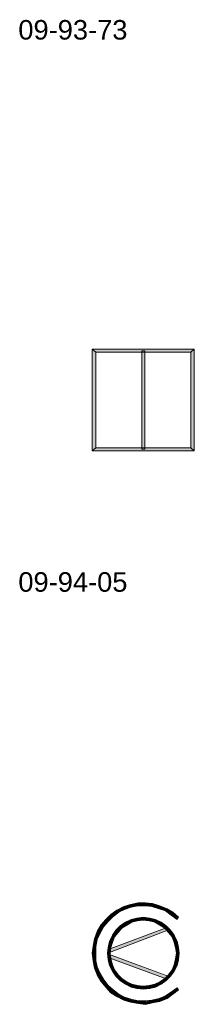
# Model space of a CAD drawing. Header units: millimetres. Extents: x 11 to 308, y -2333 to 36.
# Tile 29 of 87: x 275 to 296, y -1732 to -1616. Entities that reach past the tile are written whole.
import ezdxf

# ---------------------------------------------------------------- set-up
doc = ezdxf.new("R2010")
doc.units = ezdxf.units.MM
doc.layers.add('DGE_DATOS', color=7, linetype='Continuous', lineweight=0)
doc.layers.add('DGE_SIMBOLOS', color=7, linetype='Continuous', lineweight=0)
doc.styles.add('DGE_ARIAL', font='arial.ttf')

# ---------------------------------------------------------------- blocks, each defined once
blk = doc.blocks.new('DGE_09_94_05')
at = {"layer": 'DGE_SIMBOLOS', "true_color": 0x000000}
for points in [[(5.74, 5.54), (-5.86, 5.2), (-6.28, 5.54), (5.74, 5.54)], [(-5.86, 5.2), (-6.28, 5.54), (-5.86, -6.06), (-5.86, 5.2)], [(-6.28, 5.54), (-5.86, -6.06), (-6.28, -6.4), (-6.28, 5.54)], [(5.32, 5.2), (5.74, 5.54), (-5.86, 5.2), (5.32, 5.2)], [(-0.44, -6.23), (-0.1, -6.23), (-0.44, 5.37), (-0.44, -6.23)], [(-0.1, -6.23), (-0.44, 5.37), (-0.1, 5.37), (-0.1, -6.23)], [(5.74, -6.4), (5.32, 5.2), (5.74, 5.54), (5.74, -6.4)], [(5.32, -6.06), (5.74, -6.4), (5.32, 5.2), (5.32, -6.06)], [(-5.86, -6.06), (-6.28, -6.4), (5.32, -6.06), (-5.86, -6.06)], [(-6.28, -6.4), (5.32, -6.06), (5.74, -6.4), (-6.28, -6.4)]]:
    blk.add_hatch(color=7, dxfattribs=at).paths.add_polyline_path(points, flags=0)
at = {"layer": 'DGE_SIMBOLOS', "lineweight": 9, "true_color": 0x000000}
for points in [[(5.32, 5.2), (-5.86, 5.2), (-6.28, 5.54), (5.74, 5.54), (5.32, 5.2)], [(-5.86, 5.2), (-5.86, -6.06), (-6.28, -6.4), (-6.28, 5.54), (-5.86, 5.2)], [(-0.44, -6.23), (-0.44, 5.37), (-0.1, 5.37), (-0.1, -6.23), (-0.44, -6.23)], [(5.32, -6.06), (5.32, 5.2), (5.74, 5.54), (5.74, -6.4), (5.32, -6.06)], [(-5.86, -6.06), (5.32, -6.06), (5.74, -6.4), (-6.28, -6.4), (-5.86, -6.06)]]:
    blk.add_lwpolyline(points, close=True, dxfattribs=at)
blk = doc.blocks.new('DGE_09_94_10')
at = {"layer": 'DGE_SIMBOLOS', "true_color": 0x000000}
for points in [[(-2.55, 4.95), (-2.47, 4.61), (-3.4, 4.53), (-2.55, 4.95)], [(-1.79, 5.2), (-1.62, 4.86), (-2.55, 4.95), (-1.79, 5.2)], [(-1.62, 4.86), (-2.55, 4.95), (-2.47, 4.61), (-1.62, 4.86)], [(-0.86, 5.37), (-0.86, 5.03), (-1.79, 5.2), (-0.86, 5.37)], [(-0.86, 5.03), (-1.79, 5.2), (-1.62, 4.86), (-0.86, 5.03)], [(-0.01, 5.37), (-0.01, 5.03), (-0.86, 5.37), (-0.01, 5.37)], [(-0.01, 5.03), (-0.86, 5.37), (-0.86, 5.03), (-0.01, 5.03)], [(0.83, 5.29), (0.83, 4.95), (-0.01, 5.37), (0.83, 5.29)], [(0.83, 4.95), (-0.01, 5.37), (-0.01, 5.03), (0.83, 4.95)], [(1.68, 5.03), (1.59, 4.69), (0.83, 5.29), (1.68, 5.03)], [(1.59, 4.69), (0.83, 5.29), (0.83, 4.95), (1.59, 4.69)], [(2.36, 4.44), (1.68, 5.03), (1.59, 4.69), (2.36, 4.44)], [(2.53, 4.69), (2.36, 4.44), (1.68, 5.03), (2.53, 4.69)], [(3.03, 3.93), (2.53, 4.69), (2.36, 4.44), (3.03, 3.93)], [(3.29, 4.27), (3.03, 3.93), (2.53, 4.69), (3.29, 4.27)], [(-4.08, 4.02), (-3.82, 3.76), (-4.67, 3.42), (-4.08, 4.02)], [(-3.82, 3.76), (-4.67, 3.42), (-4.42, 3.17), (-3.82, 3.76)], [(-3.4, 4.53), (-3.15, 4.27), (-4.08, 4.02), (-3.4, 4.53)], [(-3.15, 4.27), (-4.08, 4.02), (-3.82, 3.76), (-3.15, 4.27)], [(-2.47, 4.61), (-3.4, 4.53), (-3.15, 4.27), (-2.47, 4.61)], [(-1.03, 3.59), (-0.95, 3.26), (-1.71, 3.42), (-1.03, 3.59)], [(-0.27, 3.68), (-0.27, 3.34), (-1.03, 3.59), (-0.27, 3.68)], [(-0.27, 3.34), (-1.03, 3.59), (-0.95, 3.26), (-0.27, 3.34)], [(0.49, 3.59), (0.41, 3.26), (-0.27, 3.68), (0.49, 3.59)], [(0.41, 3.26), (-0.27, 3.68), (-0.27, 3.34), (0.41, 3.26)], [(1.09, 3.09), (0.49, 3.59), (0.41, 3.26), (1.09, 3.09)], [(1.17, 3.42), (1.09, 3.09), (0.49, 3.59), (1.17, 3.42)], [(3.71, 3.42), (3.29, 4.27), (3.03, 3.93), (3.71, 3.42)], [(3.88, 3.68), (3.71, 3.42), (3.29, 4.27), (3.88, 3.68)], [(-5.26, 2.75), (-4.92, 2.58), (-5.69, 1.99), (-5.26, 2.75)], [(-4.92, 2.58), (-5.69, 1.99), (-5.35, 1.82), (-4.92, 2.58)], [(-4.67, 3.42), (-4.42, 3.17), (-5.26, 2.75), (-4.67, 3.42)], [(-4.42, 3.17), (-5.26, 2.75), (-4.92, 2.58), (-4.42, 3.17)], [(2.53, 2.49), (-4.25, -0.47), (-4.42, -0.13), (2.53, 2.49)], [(2.61, 2.15), (2.53, 2.49), (-4.25, -0.47), (2.61, 2.15)], [(-2.98, 2.66), (-2.72, 2.41), (-3.49, 2.15), (-2.98, 2.66)], [(-2.72, 2.41), (-3.49, 2.15), (-3.23, 1.9), (-2.72, 2.41)], [(-2.38, 3.09), (-2.22, 2.75), (-2.98, 2.66), (-2.38, 3.09)], [(-2.22, 2.75), (-2.98, 2.66), (-2.72, 2.41), (-2.22, 2.75)], [(-1.71, 3.42), (-1.62, 3.09), (-2.38, 3.09), (-1.71, 3.42)], [(-1.62, 3.09), (-2.38, 3.09), (-2.22, 2.75), (-1.62, 3.09)], [(-0.95, 3.26), (-1.71, 3.42), (-1.62, 3.09), (-0.95, 3.26)], [(1.68, 2.75), (1.17, 3.42), (1.09, 3.09), (1.68, 2.75)], [(1.85, 3.09), (1.68, 2.75), (1.17, 3.42), (1.85, 3.09)], [(2.27, 2.41), (1.85, 3.09), (1.68, 2.75), (2.27, 2.41)], [(2.44, 2.66), (2.27, 2.41), (1.85, 3.09), (2.44, 2.66)], [(2.7, 1.9), (2.44, 2.66), (2.27, 2.41), (2.7, 1.9)], [(2.95, 2.15), (2.7, 1.9), (2.44, 2.66), (2.95, 2.15)], [(-5.69, 1.99), (-5.35, 1.82), (-6.03, 1.14), (-5.69, 1.99)], [(-5.35, 1.82), (-6.03, 1.14), (-5.69, 1.05), (-5.35, 1.82)], [(-3.91, 1.56), (-3.65, 1.39), (-4.25, 0.88), (-3.91, 1.56)], [(-3.65, 1.39), (-4.25, 0.88), (-3.91, 0.72), (-3.65, 1.39)], [(-3.49, 2.15), (-3.23, 1.9), (-3.91, 1.56), (-3.49, 2.15)], [(-3.23, 1.9), (-3.91, 1.56), (-3.65, 1.39), (-3.23, 1.9)], [(3.12, 1.39), (2.95, 2.15), (2.7, 1.9), (3.12, 1.39)], [(3.37, 1.56), (3.12, 1.39), (2.95, 2.15), (3.37, 1.56)], [(3.37, 0.72), (3.37, 1.56), (3.12, 1.39), (3.37, 0.72)], [(3.71, 0.88), (3.37, 0.72), (3.37, 1.56), (3.71, 0.88)], [(-6.19, 0.29), (-5.86, 0.21), (-6.28, -0.55), (-6.19, 0.29)], [(-5.86, 0.21), (-6.28, -0.55), (-5.86, -0.55), (-5.86, 0.21)], [(-6.03, 1.14), (-5.69, 1.05), (-6.19, 0.29), (-6.03, 1.14)], [(-5.69, 1.05), (-6.19, 0.29), (-5.86, 0.21), (-5.69, 1.05)], [(-4.42, 0.12), (-4.08, 0.12), (-4.5, -0.55), (-4.42, 0.12)], [(-4.08, 0.12), (-4.5, -0.55), (-4.16, -0.55), (-4.08, 0.12)], [(-4.25, 0.88), (-3.91, 0.72), (-4.42, 0.12), (-4.25, 0.88)], [(-3.91, 0.72), (-4.42, 0.12), (-4.08, 0.12), (-3.91, 0.72)], [(3.54, 0.12), (3.71, 0.88), (3.37, 0.72), (3.54, 0.12)], [(3.88, 0.12), (3.54, 0.12), (3.71, 0.88), (3.88, 0.12)], [(3.63, -0.55), (3.88, 0.12), (3.54, 0.12), (3.63, -0.55)], [(3.97, -0.55), (3.63, -0.55), (3.88, 0.12), (3.97, -0.55)], [(-6.28, -0.55), (-5.86, -0.55), (-6.19, -1.49), (-6.28, -0.55)], [(-5.86, -0.55), (-6.19, -1.49), (-5.86, -1.4), (-5.86, -0.55)], [(-4.5, -0.55), (-4.16, -0.55), (-4.42, -1.32), (-4.5, -0.55)], [(-4.16, -0.55), (-4.42, -1.32), (-4.08, -1.23), (-4.16, -0.55)], [(2.61, -3.35), (-4.42, -1.06), (-4.25, -0.72), (2.61, -3.35)], [(2.53, -3.6), (2.61, -3.35), (-4.42, -1.06), (2.53, -3.6)], [(3.88, -1.32), (3.54, -1.23), (3.97, -0.55), (3.88, -1.32)], [(3.54, -1.23), (3.97, -0.55), (3.63, -0.55), (3.54, -1.23)], [(-6.19, -1.49), (-5.86, -1.4), (-6.03, -2.33), (-6.19, -1.49)], [(-5.86, -1.4), (-6.03, -2.33), (-5.69, -2.16), (-5.86, -1.4)], [(-6.03, -2.33), (-5.69, -2.16), (-5.69, -3.09), (-6.03, -2.33)], [(-5.69, -2.16), (-5.69, -3.09), (-5.35, -2.93), (-5.69, -2.16)], [(-4.42, -1.32), (-4.08, -1.23), (-4.25, -1.99), (-4.42, -1.32)], [(-4.08, -1.23), (-4.25, -1.99), (-3.91, -1.91), (-4.08, -1.23)], [(-4.25, -1.99), (-3.91, -1.91), (-3.91, -2.67), (-4.25, -1.99)], [(-3.91, -1.91), (-3.91, -2.67), (-3.65, -2.5), (-3.91, -1.91)], [(3.12, -2.5), (3.71, -1.99), (3.37, -1.91), (3.12, -2.5)], [(3.37, -2.67), (3.12, -2.5), (3.71, -1.99), (3.37, -2.67)], [(3.37, -1.91), (3.88, -1.32), (3.54, -1.23), (3.37, -1.91)], [(3.71, -1.99), (3.37, -1.91), (3.88, -1.32), (3.71, -1.99)], [(-5.69, -3.09), (-5.35, -2.93), (-5.26, -3.86), (-5.69, -3.09)], [(-5.35, -2.93), (-5.26, -3.86), (-4.92, -3.69), (-5.35, -2.93)], [(-3.91, -2.67), (-3.65, -2.5), (-3.49, -3.26), (-3.91, -2.67)], [(-3.65, -2.5), (-3.49, -3.26), (-3.23, -3.09), (-3.65, -2.5)], [(-3.49, -3.26), (-3.23, -3.09), (-2.98, -3.77), (-3.49, -3.26)], [(-3.23, -3.09), (-2.98, -3.77), (-2.72, -3.52), (-3.23, -3.09)], [(2.27, -3.52), (2.95, -3.26), (2.7, -3.09), (2.27, -3.52)], [(2.44, -3.77), (2.27, -3.52), (2.95, -3.26), (2.44, -3.77)], [(2.7, -3.09), (3.37, -2.67), (3.12, -2.5), (2.7, -3.09)], [(2.95, -3.26), (2.7, -3.09), (3.37, -2.67), (2.95, -3.26)], [(-5.26, -3.86), (-4.92, -3.69), (-4.67, -4.53), (-5.26, -3.86)], [(-4.92, -3.69), (-4.67, -4.53), (-4.42, -4.36), (-4.92, -3.69)], [(-4.67, -4.53), (-4.42, -4.36), (-4.08, -5.21), (-4.67, -4.53)], [(-4.42, -4.36), (-4.08, -5.21), (-3.82, -4.87), (-4.42, -4.36)], [(-2.98, -3.77), (-2.72, -3.52), (-2.38, -4.2), (-2.98, -3.77)], [(-2.72, -3.52), (-2.38, -4.2), (-2.22, -3.94), (-2.72, -3.52)], [(-2.38, -4.2), (-2.22, -3.94), (-1.71, -4.53), (-2.38, -4.2)], [(-2.22, -3.94), (-1.71, -4.53), (-1.62, -4.2), (-2.22, -3.94)], [(-1.71, -4.53), (-1.62, -4.2), (-1.03, -4.7), (-1.71, -4.53)], [(-1.62, -4.2), (-1.03, -4.7), (-0.95, -4.36), (-1.62, -4.2)], [(-1.03, -4.7), (-0.95, -4.36), (-0.27, -4.79), (-1.03, -4.7)], [(-0.95, -4.36), (-0.27, -4.79), (-0.27, -4.45), (-0.95, -4.36)], [(-0.27, -4.45), (0.49, -4.7), (0.41, -4.36), (-0.27, -4.45)], [(-0.27, -4.79), (-0.27, -4.45), (0.49, -4.7), (-0.27, -4.79)], [(0.41, -4.36), (1.17, -4.53), (1.09, -4.2), (0.41, -4.36)], [(0.49, -4.7), (0.41, -4.36), (1.17, -4.53), (0.49, -4.7)], [(1.09, -4.2), (1.85, -4.2), (1.68, -3.94), (1.09, -4.2)], [(1.17, -4.53), (1.09, -4.2), (1.85, -4.2), (1.17, -4.53)], [(1.68, -3.94), (2.44, -3.77), (2.27, -3.52), (1.68, -3.94)], [(1.85, -4.2), (1.68, -3.94), (2.44, -3.77), (1.85, -4.2)], [(3.03, -5.13), (3.88, -4.87), (3.71, -4.62), (3.03, -5.13)], [(-4.08, -5.21), (-3.82, -4.87), (-3.4, -5.72), (-4.08, -5.21)], [(-3.82, -4.87), (-3.4, -5.72), (-3.15, -5.38), (-3.82, -4.87)], [(-3.4, -5.72), (-3.15, -5.38), (-2.55, -6.06), (-3.4, -5.72)], [(-3.15, -5.38), (-2.55, -6.06), (-2.47, -5.72), (-3.15, -5.38)], [(-2.55, -6.06), (-2.47, -5.72), (-1.79, -6.31), (-2.55, -6.06)], [(-2.47, -5.72), (-1.79, -6.31), (-1.62, -6.06), (-2.47, -5.72)], [(1.59, -5.89), (2.53, -5.89), (2.36, -5.55), (1.59, -5.89)], [(2.36, -5.55), (3.29, -5.38), (3.03, -5.13), (2.36, -5.55)], [(2.53, -5.89), (2.36, -5.55), (3.29, -5.38), (2.53, -5.89)], [(3.29, -5.38), (3.03, -5.13), (3.88, -4.87), (3.29, -5.38)], [(-1.79, -6.31), (-1.62, -6.06), (-0.86, -6.48), (-1.79, -6.31)], [(-1.62, -6.06), (-0.86, -6.48), (-0.86, -6.14), (-1.62, -6.06)], [(-0.86, -6.48), (-0.86, -6.14), (-0.01, -6.57), (-0.86, -6.48)], [(-0.86, -6.14), (-0.01, -6.57), (-0.01, -6.23), (-0.86, -6.14)], [(-0.01, -6.23), (0.83, -6.4), (0.83, -6.06), (-0.01, -6.23)], [(-0.01, -6.57), (-0.01, -6.23), (0.83, -6.4), (-0.01, -6.57)], [(0.83, -6.06), (1.68, -6.23), (1.59, -5.89), (0.83, -6.06)], [(0.83, -6.4), (0.83, -6.06), (1.68, -6.23), (0.83, -6.4)], [(1.68, -6.23), (1.59, -5.89), (2.53, -5.89), (1.68, -6.23)]]:
    blk.add_hatch(color=7, dxfattribs=at).paths.add_polyline_path(points, flags=0)
at = {"layer": 'DGE_SIMBOLOS', "lineweight": 9, "true_color": 0x000000}
for points in [[(-2.55, 4.95), (-3.4, 4.53), (-3.15, 4.27), (-2.47, 4.61), (-2.55, 4.95)], [(-1.79, 5.2), (-2.55, 4.95), (-2.47, 4.61), (-1.71, 4.86), (-1.79, 5.2)], [(-0.86, 5.37), (-1.79, 5.2), (-1.71, 4.86), (-0.86, 5.03), (-0.86, 5.37)], [(-0.01, 5.37), (-0.86, 5.37), (-0.86, 5.03), (-0.01, 5.03), (-0.01, 5.37)], [(0.83, 5.29), (-0.01, 5.37), (-0.01, 5.03), (0.75, 4.95), (0.83, 5.29)], [(1.68, 5.03), (0.83, 5.29), (0.75, 4.95), (1.59, 4.69), (1.68, 5.03)], [(2.53, 4.69), (1.68, 5.03), (1.59, 4.69), (2.36, 4.44), (2.53, 4.69)], [(3.2, 4.27), (2.53, 4.69), (2.36, 4.44), (3.03, 3.93), (3.2, 4.27)], [(-4.08, 4.02), (-4.67, 3.42), (-4.42, 3.17), (-3.82, 3.76), (-4.08, 4.02)], [(-3.4, 4.53), (-4.08, 4.02), (-3.82, 3.76), (-3.15, 4.27), (-3.4, 4.53)], [(-1.03, 3.59), (-1.71, 3.42), (-1.62, 3.09), (-0.95, 3.26), (-1.03, 3.59)], [(-0.27, 3.68), (-1.03, 3.59), (-0.95, 3.26), (-0.27, 3.34), (-0.27, 3.68)], [(0.49, 3.59), (-0.27, 3.68), (-0.27, 3.34), (0.41, 3.26), (0.49, 3.59)], [(1.17, 3.42), (0.49, 3.59), (0.41, 3.26), (1.09, 3.09), (1.17, 3.42)], [(3.88, 3.68), (3.2, 4.27), (3.03, 3.93), (3.71, 3.42), (3.88, 3.68)], [(-5.26, 2.75), (-5.69, 1.99), (-5.35, 1.82), (-4.92, 2.58), (-5.26, 2.75)], [(-4.67, 3.42), (-5.26, 2.75), (-4.92, 2.58), (-4.42, 3.17), (-4.67, 3.42)], [(2.61, 2.15), (-4.25, -0.47), (-4.42, -0.13), (2.53, 2.49), (2.61, 2.15)], [(-2.98, 2.66), (-3.49, 2.15), (-3.23, 1.9), (-2.81, 2.41), (-2.98, 2.66)], [(-2.38, 3.09), (-2.98, 2.66), (-2.81, 2.41), (-2.22, 2.75), (-2.38, 3.09)], [(-1.71, 3.42), (-2.38, 3.09), (-2.22, 2.75), (-1.62, 3.09), (-1.71, 3.42)], [(1.85, 3.09), (1.17, 3.42), (1.09, 3.09), (1.68, 2.75), (1.85, 3.09)], [(2.44, 2.66), (1.85, 3.09), (1.68, 2.75), (2.27, 2.41), (2.44, 2.66)], [(2.95, 2.15), (2.44, 2.66), (2.27, 2.41), (2.7, 1.9), (2.95, 2.15)], [(-5.69, 1.99), (-6.03, 1.14), (-5.69, 1.05), (-5.35, 1.82), (-5.69, 1.99)], [(-3.91, 1.56), (-4.25, 0.88), (-3.91, 0.72), (-3.65, 1.39), (-3.91, 1.56)], [(-3.49, 2.15), (-3.91, 1.56), (-3.65, 1.39), (-3.23, 1.9), (-3.49, 2.15)], [(3.37, 1.56), (2.95, 2.15), (2.7, 1.9), (3.12, 1.39), (3.37, 1.56)], [(3.71, 0.88), (3.37, 1.56), (3.12, 1.39), (3.37, 0.72), (3.71, 0.88)], [(-6.19, 0.29), (-6.28, -0.55), (-5.86, -0.55), (-5.86, 0.21), (-6.19, 0.29)], [(-6.03, 1.14), (-6.19, 0.29), (-5.86, 0.21), (-5.69, 1.05), (-6.03, 1.14)], [(-4.42, 0.12), (-4.5, -0.55), (-4.16, -0.55), (-4.08, 0.12), (-4.42, 0.12)], [(-4.25, 0.88), (-4.42, 0.12), (-4.08, 0.12), (-3.91, 0.72), (-4.25, 0.88)], [(3.88, 0.12), (3.71, 0.88), (3.37, 0.72), (3.54, 0.12), (3.88, 0.12)], [(3.97, -0.55), (3.88, 0.12), (3.54, 0.12), (3.63, -0.55), (3.97, -0.55)], [(-6.28, -0.55), (-6.19, -1.49), (-5.86, -1.4), (-5.86, -0.55), (-6.28, -0.55)], [(-4.5, -0.55), (-4.42, -1.32), (-4.08, -1.23), (-4.16, -0.55), (-4.5, -0.55)], [(2.53, -3.6), (-4.42, -1.06), (-4.25, -0.72), (2.61, -3.26), (2.53, -3.6)], [(3.88, -1.32), (3.97, -0.55), (3.63, -0.55), (3.54, -1.23), (3.88, -1.32)], [(-6.19, -1.49), (-6.03, -2.33), (-5.69, -2.16), (-5.86, -1.4), (-6.19, -1.49)], [(-6.03, -2.33), (-5.69, -3.09), (-5.35, -2.93), (-5.69, -2.16), (-6.03, -2.33)], [(-4.42, -1.32), (-4.25, -1.99), (-3.91, -1.91), (-4.08, -1.23), (-4.42, -1.32)], [(-4.25, -1.99), (-3.91, -2.67), (-3.65, -2.5), (-3.91, -1.91), (-4.25, -1.99)], [(3.37, -2.67), (3.71, -1.99), (3.37, -1.91), (3.12, -2.5), (3.37, -2.67)], [(3.71, -1.99), (3.88, -1.32), (3.54, -1.23), (3.37, -1.91), (3.71, -1.99)], [(-5.69, -3.09), (-5.26, -3.86), (-4.92, -3.69), (-5.35, -2.93), (-5.69, -3.09)], [(-3.91, -2.67), (-3.49, -3.26), (-3.23, -3.09), (-3.65, -2.5), (-3.91, -2.67)], [(-3.49, -3.26), (-2.98, -3.77), (-2.81, -3.52), (-3.23, -3.09), (-3.49, -3.26)], [(2.44, -3.77), (2.95, -3.26), (2.7, -3.09), (2.27, -3.52), (2.44, -3.77)], [(2.95, -3.26), (3.37, -2.67), (3.12, -2.5), (2.7, -3.09), (2.95, -3.26)], [(-5.26, -3.86), (-4.67, -4.53), (-4.42, -4.36), (-4.92, -3.69), (-5.26, -3.86)], [(-4.67, -4.53), (-4.08, -5.21), (-3.82, -4.87), (-4.42, -4.36), (-4.67, -4.53)], [(-2.98, -3.77), (-2.38, -4.2), (-2.22, -3.94), (-2.81, -3.52), (-2.98, -3.77)], [(-2.38, -4.2), (-1.71, -4.53), (-1.62, -4.2), (-2.22, -3.94), (-2.38, -4.2)], [(-1.71, -4.53), (-1.03, -4.7), (-0.95, -4.36), (-1.62, -4.2), (-1.71, -4.53)], [(-1.03, -4.7), (-0.27, -4.79), (-0.27, -4.45), (-0.95, -4.36), (-1.03, -4.7)], [(-0.27, -4.79), (0.49, -4.7), (0.41, -4.36), (-0.27, -4.45), (-0.27, -4.79)], [(0.49, -4.7), (1.17, -4.53), (1.09, -4.2), (0.41, -4.36), (0.49, -4.7)], [(1.17, -4.53), (1.85, -4.2), (1.68, -3.94), (1.09, -4.2), (1.17, -4.53)], [(1.85, -4.2), (2.44, -3.77), (2.27, -3.52), (1.68, -3.94), (1.85, -4.2)], [(3.2, -5.38), (3.88, -4.87), (3.71, -4.62), (3.03, -5.13), (3.2, -5.38)], [(-4.08, -5.21), (-3.4, -5.63), (-3.15, -5.38), (-3.82, -4.87), (-4.08, -5.21)], [(-3.4, -5.63), (-2.55, -6.06), (-2.47, -5.72), (-3.15, -5.38), (-3.4, -5.63)], [(-2.55, -6.06), (-1.79, -6.31), (-1.71, -5.97), (-2.47, -5.72), (-2.55, -6.06)], [(1.68, -6.23), (2.53, -5.89), (2.36, -5.55), (1.59, -5.89), (1.68, -6.23)], [(2.53, -5.89), (3.2, -5.38), (3.03, -5.13), (2.36, -5.55), (2.53, -5.89)], [(-1.79, -6.31), (-0.86, -6.48), (-0.86, -6.14), (-1.71, -5.97), (-1.79, -6.31)], [(-0.86, -6.48), (-0.01, -6.57), (-0.01, -6.14), (-0.86, -6.14), (-0.86, -6.48)], [(-0.01, -6.57), (0.83, -6.4), (0.75, -6.06), (-0.01, -6.14), (-0.01, -6.57)], [(0.83, -6.4), (1.68, -6.23), (1.59, -5.89), (0.75, -6.06), (0.83, -6.4)]]:
    blk.add_lwpolyline(points, close=True, dxfattribs=at)

msp = doc.modelspace()

# ---------------------------------------------------------------- block references
for name, p in [('DGE_09_94_05', (290, -1660)), ('DGE_09_94_10', (290, -1725))]:
    msp.add_blockref(name, p)

# ---------------------------------------------------------------- texts
at = {"layer": 'DGE_DATOS', "style": 'DGE_ARIAL'}
for s, p in [('09-93-73', (275, -1618)), ('09-94-05', (275, -1683))]:
    msp.add_text(s, height=2.3, dxfattribs=at).set_placement(p)

doc.saveas('drawing.dxf')
